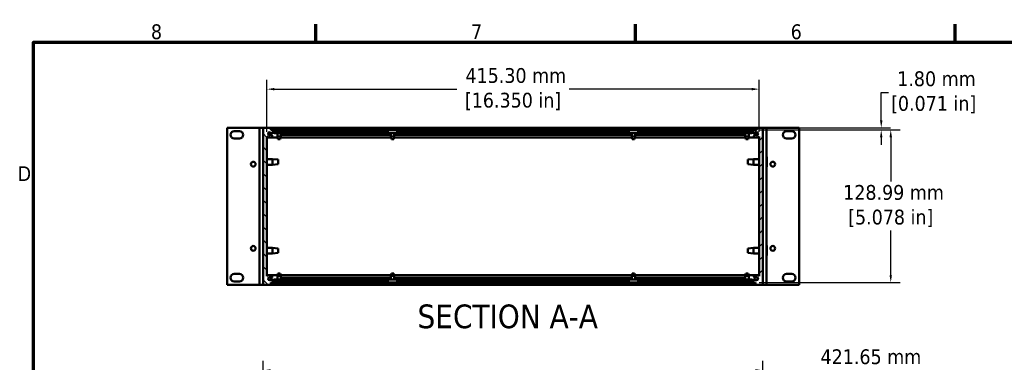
# Model space of a CAD drawing. Header units: millimetres. Extents: x 6 to 2153, y 38 to 1359.
# Tile 4 of 10: x 20 to 851, y 1063 to 1352. Entities that reach past the tile are written whole.
import ezdxf

# ---------------------------------------------------------------- set-up
doc = ezdxf.new("R2010")
doc.units = ezdxf.units.MM
doc.header["$LTSCALE"] = 2.5
for name, color, linetype, lineweight in [('Border (ANSI)', 7, 'Continuous', 70), ('Dimension (ANSI)', 7, 'Continuous', 25), ('Hatch (ANSI)', 7, 'Continuous', 18), ('Symbol (ANSI)', 7, 'Continuous', 25), ('Visible (ANSI)', 7, 'Continuous', 50)]:
    doc.layers.add(name, color=color, linetype=linetype, lineweight=lineweight)
doc.styles.add('Label Text (ANSI)', font='tahoma.ttf')
doc.styles.add('Note Text (ANSI)', font='tahoma.ttf')
doc.dimstyles.new('Default - mm (ANSI)', dxfattribs={"dimscale": 2.5, "dimtxt": 5, "dimasz": 2.5, "dimexe": 3.175, "dimexo": 1.6002, "dimgap": 0.8, "dimtad": 0, "dimtih": 1, "dimtoh": 1, "dimrnd": 1e-08, "dimzin": 0, "dimdsep": 46, "dimtxsty": 'Note Text (ANSI)', "dimcen": 0.09, "dimdle": 10, "dimclrd": 256, "dimclre": 256, "dimclrt": 256, "dimadec": 1, "dimazin": 0, "dimtfac": 0.6096, "dimtofl": 0, "dimtmove": 0, "dimatfit": 3, "dimldrblk": 'Filled-1', "dimfxl": 1, "dimtolj": 1, "dimtzin": 0, "dimlwd": -1, "dimlwe": -1, "dimarcsym": 0})

# ---------------------------------------------------------------- blocks, each defined once
blk = doc.blocks.new('Borders Default Border')
at = {"layer": 'Border (ANSI)'}
for p, q in [((107.95, 533.4), (107.95, 539.42)), ((215.9, 533.4), (215.9, 539.42)), ((323.85, 533.4), (323.85, 539.42))]:
    blk.add_line(p, q, dxfattribs=at)
at = {"layer": 'Border (ANSI)', "flags": 128}
blk.add_lwpolyline([(12.7, 25.4), (12.7, 533.4), (850.9, 533.4), (850.9, 25.4), (12.7, 25.4)], dxfattribs=at)
at = {"layer": 'Border (ANSI)', "char_height": 5, "attachment_point": 7, "style": 'Note Text (ANSI)'}
for s, insert in [('8', (52.34, 534.3)), ('7', (160.38, 534.42)), ('6', (268.28, 534.31)), ('D', (7.35, 486.45))]:
    blk.add_mtext(s, dxfattribs=dict(at, insert=insert))
blk = doc.blocks.new('*D8')
at = {"layer": 'Defpoints', "color": 0, "transparency": 16777216}
for p in [(644.06, 1293.75), (228.76, 1253.75), (644.06, 1253.75)]:
    blk.add_point(p, dxfattribs=at)
at = {"layer": 'Dimension (ANSI)', "transparency": 16777216}
for p, q in [((228.76, 1257.76), (228.76, 1301.69)), ((644.06, 1257.76), (644.06, 1301.69)), ((235.01, 1293.75), (389.07, 1293.75)), ((637.81, 1293.75), (483.75, 1293.75))]:
    blk.add_line(p, q, dxfattribs=at)
for points in [[(235.01, 1294.8), (235.01, 1292.71), (228.76, 1293.75)], [(637.81, 1294.8), (637.81, 1292.71), (644.06, 1293.75)]]:
    blk.add_solid(points, dxfattribs=at)
at = {"layer": 'Dimension (ANSI)', "transparency": 16777216, "insert": (436.41, 1293.75), "char_height": 12.5, "attachment_point": 5, "style": 'Note Text (ANSI)'}
blk.add_mtext('\\A1; 415.30 mm\\P[16.350 in]', dxfattribs=at)
blk = doc.blocks.new('Filled-1')
at = {"color": 0}
for p, q in [((0, 0), (-1, 0.33)), ((-1, 0.33), (-1, -0.33)), ((-1, 0), (0, 0)), ((-1, -0.33), (0, 0))]:
    blk.add_line(p, q, dxfattribs=at)
at = {"color": 0, "flags": 128}
blk.add_lwpolyline([(-1, -0.33), (0, 0), (-1, 0.33), (-1, -0.33)], dxfattribs=at)
at = {"color": 0}
blk.add_solid([(-1, -0.33), (0, 0), (-1, 0.33), (-1, -0.33)], dxfattribs=at)
blk = doc.blocks.new('*D9')
at = {"layer": 'Defpoints', "color": 0, "transparency": 16777216}
for p in [(640.14, 1259.32), (640.14, 1130.34), (755.14, 1130.34)]:
    blk.add_point(p, dxfattribs=at)
at = {"layer": 'Dimension (ANSI)', "transparency": 16777216}
for p, q in [((644.14, 1259.32), (763.08, 1259.32)), ((755.14, 1253.07), (755.14, 1215.72)), ((755.14, 1136.59), (755.14, 1174.25)), ((644.14, 1130.34), (763.08, 1130.34))]:
    blk.add_line(p, q, dxfattribs=at)
for points in [[(754.1, 1253.07), (756.18, 1253.07), (755.14, 1259.32)], [(754.1, 1136.59), (756.18, 1136.59), (755.14, 1130.34)]]:
    blk.add_solid(points, dxfattribs=at)
at = {"layer": 'Dimension (ANSI)', "transparency": 16777216, "insert": (755.14, 1194.98), "char_height": 12.5, "attachment_point": 5, "style": 'Note Text (ANSI)'}
blk.add_mtext('\\A1; 128.99 mm\\P[5.078 in]', dxfattribs=at)
blk = doc.blocks.new('*D19')
at = {"layer": 'Defpoints', "color": 0, "transparency": 16777216}
for p in [(647.24, 1056.18), (225.59, 1001.18), (647.24, 1001.18)]:
    blk.add_point(p, dxfattribs=at)
at = {"layer": 'Dimension (ANSI)', "transparency": 16777216}
for p, q in [((225.59, 1005.18), (225.59, 1064.12)), ((647.24, 1005.18), (647.24, 1064.12)), ((231.84, 1056.18), (640.99, 1056.18)), ((647.24, 1056.18), (688.7, 1056.18))]:
    blk.add_line(p, q, dxfattribs=at)
for points in [[(231.84, 1057.22), (231.84, 1055.14), (225.59, 1056.18)], [(640.99, 1057.22), (640.99, 1055.14), (647.24, 1056.18)]]:
    blk.add_solid(points, dxfattribs=at)
at = {"layer": 'Dimension (ANSI)', "transparency": 16777216, "insert": (736.04, 1056.18), "char_height": 12.5, "attachment_point": 5, "style": 'Note Text (ANSI)'}
blk.add_mtext('\\A1; 421.65 mm\\P[16.600 in]', dxfattribs=at)
blk = doc.blocks.new('*D22')
at = {"layer": 'Defpoints', "color": 0, "transparency": 16777216}
for p in [(640.14, 1261.12), (640.14, 1259.32), (747.11, 1259.32)]:
    blk.add_point(p, dxfattribs=at)
at = {"layer": 'Dimension (ANSI)', "transparency": 16777216}
for p, q in [((747.11, 1267.37), (747.11, 1290.99)), ((747.11, 1290.99), (753.36, 1290.99)), ((644.14, 1261.12), (755.04, 1261.12)), ((644.14, 1259.32), (755.04, 1259.32)), ((747.11, 1253.07), (747.11, 1246.82))]:
    blk.add_line(p, q, dxfattribs=at)
for points in [[(746.06, 1267.37), (748.15, 1267.37), (747.11, 1261.12)], [(746.06, 1253.07), (748.15, 1253.07), (747.11, 1259.32)]]:
    blk.add_solid(points, dxfattribs=at)
at = {"layer": 'Dimension (ANSI)', "transparency": 16777216, "insert": (791.36, 1290.99), "char_height": 12.5, "attachment_point": 5, "style": 'Note Text (ANSI)'}
blk.add_mtext('\\A1; 1.80 mm\\P[0.071 in]', dxfattribs=at)

msp = doc.modelspace()

# ---------------------------------------------------------------- hatches: boundary and pattern name
at = {"layer": 'Hatch (ANSI)'}
h = msp.add_hatch(dxfattribs=at)
h.set_pattern_fill('ANSI31', color=256, scale=63.5, angle=90, style=0)
h.set_pattern_definition([(135, (0, 0), (-5.61266, -5.61266), [])])
edge = h.paths.add_edge_path()
edge.add_line((225.589, 1128.537), (231.939, 1128.537))
edge.add_line((231.939, 1128.537), (231.939, 1130.366))
edge.add_line((231.939, 1130.366), (233.209, 1130.366))
edge.add_line((233.209, 1130.366), (233.209, 1130.747))
edge.add_line((233.209, 1130.747), (242.099, 1130.747))
edge.add_line((242.099, 1130.747), (242.099, 1132.779))
edge.add_line((242.099, 1132.779), (231.909, 1132.779))
edge.add_ellipse((230.923, 1133.579), major_axis=(0.986, -0.8), ratio=1, start_angle=91.644218, end_angle=360, ccw=False)
edge.add_ellipse((232.273, 1135.344), major_axis=(-0.579, -0.757), ratio=1, start_angle=0, end_angle=179.999953)
edge.add_ellipse((230.923, 1133.579), major_axis=(1.929, 2.522), ratio=1, start_angle=0, end_angle=80.249558)
edge.add_line((228.764, 1135.907), (228.764, 1253.755))
edge.add_ellipse((230.924, 1256.082), major_axis=(-2.16, -2.327), ratio=1, start_angle=0, end_angle=80.278951)
edge.add_ellipse((232.274, 1254.317), major_axis=(0.579, -0.757), ratio=1, start_angle=0, end_angle=52.592286)
edge.add_ellipse((232.273, 1254.317), major_axis=(0.953, 0), ratio=1, start_angle=0, end_angle=127.398548)
edge.add_ellipse((230.923, 1256.083), major_axis=(0.771, -1.009), ratio=1, start_angle=91.644194, end_angle=360, ccw=False)
edge.add_line((231.909, 1256.883), (242.099, 1256.883))
edge.add_line((242.099, 1256.883), (242.099, 1258.915))
edge.add_line((242.099, 1258.915), (233.209, 1258.915))
edge.add_line((233.209, 1258.915), (233.209, 1259.296))
edge.add_line((233.209, 1259.296), (231.939, 1259.296))
edge.add_line((231.939, 1259.296), (231.939, 1261.125))
edge.add_line((231.939, 1261.125), (225.589, 1261.125))
edge.add_line((225.589, 1261.125), (225.589, 1128.537))
h = msp.add_hatch(dxfattribs=at)
h.set_pattern_fill('ANSI31', color=256, scale=63.5, angle=75, style=0)
h.set_pattern_definition([(120, (0, 0), (-6.874077, -3.96875), [])])
h.paths.add_polyline_path([(232.689, 1261.125), (232.689, 1259.325), (640.139, 1259.325), (640.139, 1261.125)])
h = msp.add_hatch(dxfattribs=at)
h.set_pattern_fill('ANSI31', color=256, scale=63.5, style=0)
h.set_pattern_definition([(45, (0, 0), (-5.61266, 5.61266), [])])
edge = h.paths.add_edge_path()
edge.add_line((647.239, 1261.125), (640.889, 1261.125))
edge.add_line((640.889, 1261.125), (640.889, 1259.296))
edge.add_line((640.889, 1259.296), (639.619, 1259.296))
edge.add_line((639.619, 1259.296), (639.619, 1258.915))
edge.add_line((639.619, 1258.915), (630.729, 1258.915))
edge.add_line((630.729, 1258.915), (630.729, 1256.883))
edge.add_line((630.729, 1256.883), (640.919, 1256.883))
edge.add_ellipse((641.905, 1256.083), major_axis=(-0.986, 0.8), ratio=1, start_angle=91.644218, end_angle=360, ccw=False)
edge.add_ellipse((640.555, 1254.317), major_axis=(0.579, 0.757), ratio=1, start_angle=0, end_angle=179.999953)
edge.add_ellipse((641.905, 1256.083), major_axis=(-1.929, -2.522), ratio=1, start_angle=0, end_angle=80.249558)
edge.add_line((644.064, 1253.755), (644.064, 1135.907))
edge.add_ellipse((641.904, 1133.579), major_axis=(2.16, 2.327), ratio=1, start_angle=0, end_angle=80.278951)
edge.add_ellipse((640.554, 1135.345), major_axis=(-0.579, 0.757), ratio=1, start_angle=0, end_angle=52.592286)
edge.add_ellipse((640.554, 1135.345), major_axis=(-0.953, 0), ratio=1, start_angle=0, end_angle=127.398548)
edge.add_ellipse((641.905, 1133.579), major_axis=(-0.771, 1.009), ratio=1, start_angle=91.644194, end_angle=360, ccw=False)
edge.add_line((640.919, 1132.779), (630.729, 1132.779))
edge.add_line((630.729, 1132.779), (630.729, 1130.747))
edge.add_line((630.729, 1130.747), (639.619, 1130.747))
edge.add_line((639.619, 1130.747), (639.619, 1130.366))
edge.add_line((639.619, 1130.366), (640.889, 1130.366))
edge.add_line((640.889, 1130.366), (640.889, 1128.537))
edge.add_line((640.889, 1128.537), (647.239, 1128.537))
edge.add_line((647.239, 1128.537), (647.239, 1261.125))
h = msp.add_hatch(dxfattribs=at)
h.set_pattern_fill('ANSI31', color=256, scale=63.5, angle=-15, style=0)
h.set_pattern_definition([(30, (0, 0), (-3.96875, 6.874077), [])])
h.paths.add_polyline_path([(640.139, 1128.537), (640.139, 1130.337), (232.689, 1130.337), (232.689, 1128.537)])

# ---------------------------------------------------------------- linework, layer by layer
at = {"layer": 'Visible (ANSI)'}
for p, q in [((195.109, 1261.115), (196.109, 1261.115)), ((195.109, 1128.527), (195.109, 1261.115)), ((221.414, 1261.115), (196.109, 1261.115)), ((201.179, 1258.321), (205.549, 1258.321)), ((222.414, 1261.115), (221.414, 1261.115)), ((222.414, 1261.115), (224.414, 1261.115)), ((222.414, 1128.527), (222.414, 1261.115)), ((225.589, 1261.115), (224.414, 1261.115)), ((231.939, 1261.125), (225.589, 1261.125)), ((225.589, 1261.125), (225.589, 1128.537)), ((229.937, 1256.883), (231.909, 1256.883)), ((231.909, 1256.883), (242.099, 1256.883)), ((231.939, 1259.296), (231.939, 1261.125)), ((231.939, 1261.125), (232.689, 1261.125)), ((232.689, 1259.325), (231.939, 1259.325)), ((233.209, 1259.296), (231.939, 1259.296)), ((232.689, 1261.125), (232.689, 1259.325)), ((640.139, 1261.125), (232.689, 1261.125)), ((232.689, 1259.325), (640.139, 1259.325)), ((233.209, 1259.296), (237.567, 1259.296)), ((233.209, 1258.915), (233.209, 1259.296)), ((242.099, 1258.915), (233.209, 1258.915)), ((234.9, 1259.171), (243.05, 1259.171)), ((234.9, 1258.915), (234.9, 1259.171)), ((234.9, 1256.659), (234.9, 1256.883)), ((243.05, 1256.659), (234.9, 1256.659)), ((237.567, 1259.325), (237.567, 1259.171)), ((237.567, 1256.659), (237.567, 1253.708)), ((240.411, 1259.325), (240.411, 1259.171)), ((240.411, 1259.296), (333.392, 1259.296)), ((240.411, 1256.659), (240.411, 1253.708)), ((240.411, 1255.27), (333.392, 1255.27)), ((241.464, 1256.659), (241.464, 1255.27)), ((242.099, 1256.883), (242.099, 1258.915)), ((243.05, 1258.915), (242.099, 1258.915)), ((242.099, 1256.915), (243.05, 1256.915)), ((243.766, 1256.883), (330.889, 1256.883)), ((243.81, 1258.915), (330.889, 1258.915)), ((330.889, 1259.171), (338.739, 1259.171)), ((330.889, 1256.659), (330.889, 1259.171)), ((330.889, 1256.659), (338.739, 1256.659)), ((333.392, 1259.325), (333.392, 1259.171)), ((333.392, 1256.659), (333.392, 1253.708)), ((336.236, 1259.325), (336.236, 1259.171)), ((336.236, 1259.296), (536.592, 1259.296)), ((336.236, 1256.659), (336.236, 1253.708)), ((336.236, 1255.27), (536.592, 1255.27)), ((338.739, 1259.171), (338.739, 1256.659)), ((338.739, 1258.915), (534.089, 1258.915)), ((338.739, 1256.883), (534.089, 1256.883)), ((534.089, 1259.171), (541.939, 1259.171)), ((534.089, 1256.659), (534.089, 1259.171)), ((534.089, 1256.659), (541.939, 1256.659)), ((536.592, 1259.325), (536.592, 1259.171)), ((536.592, 1256.659), (536.592, 1253.708)), ((539.436, 1259.325), (539.436, 1259.171)), ((539.436, 1259.296), (632.417, 1259.296)), ((539.436, 1256.659), (539.436, 1253.708)), ((539.436, 1255.27), (632.417, 1255.27)), ((541.939, 1259.171), (541.939, 1256.659)), ((541.939, 1258.915), (629.018, 1258.915)), ((541.939, 1256.883), (629.062, 1256.883)), ((629.778, 1259.171), (637.928, 1259.171)), ((630.729, 1258.915), (629.778, 1258.915)), ((629.778, 1256.915), (630.729, 1256.915)), ((637.928, 1256.659), (629.778, 1256.659)), ((639.619, 1258.915), (630.729, 1258.915)), ((630.729, 1258.915), (630.729, 1256.883)), ((630.729, 1256.883), (640.919, 1256.883)), ((631.364, 1255.27), (631.364, 1256.659)), ((632.417, 1259.325), (632.417, 1259.171)), ((632.417, 1256.659), (632.417, 1253.708)), ((635.261, 1259.325), (635.261, 1259.171)), ((635.261, 1259.296), (639.619, 1259.296)), ((635.261, 1256.659), (635.261, 1253.708)), ((637.928, 1259.171), (637.928, 1258.915)), ((637.928, 1256.883), (637.928, 1256.659)), ((640.889, 1259.296), (639.619, 1259.296)), ((639.619, 1259.296), (639.619, 1258.915)), ((640.139, 1259.325), (640.139, 1261.125)), ((640.139, 1261.125), (640.889, 1261.125)), ((640.889, 1259.325), (640.139, 1259.325)), ((647.239, 1261.125), (640.889, 1261.125)), ((640.889, 1261.125), (640.889, 1259.296)), ((640.919, 1256.883), (642.891, 1256.883)), ((647.239, 1128.537), (647.239, 1261.125)), ((647.239, 1261.115), (648.414, 1261.115)), ((650.414, 1261.115), (648.414, 1261.115)), ((650.414, 1261.115), (650.414, 1128.527)), ((650.414, 1261.115), (651.414, 1261.115)), ((651.414, 1261.115), (676.719, 1261.115)), ((667.279, 1258.321), (671.649, 1258.321)), ((677.719, 1261.115), (676.719, 1261.115)), ((677.719, 1261.115), (677.719, 1128.527)), ((205.549, 1251.971), (201.179, 1251.971)), ((228.764, 1135.907), (228.764, 1253.755)), ((228.764, 1252.907), (237.726, 1252.907)), ((237.567, 1253.708), (240.411, 1253.708)), ((237.986, 1251.6), (237.567, 1253.708)), ((239.992, 1251.6), (237.986, 1251.6)), ((239.992, 1251.6), (240.411, 1253.708)), ((240.252, 1252.907), (333.551, 1252.907)), ((333.392, 1253.708), (336.236, 1253.708)), ((333.811, 1251.6), (333.392, 1253.708)), ((335.817, 1251.6), (333.811, 1251.6)), ((335.817, 1251.6), (336.236, 1253.708)), ((336.077, 1252.907), (536.751, 1252.907)), ((536.592, 1253.708), (539.436, 1253.708)), ((537.011, 1251.6), (536.592, 1253.708)), ((539.017, 1251.6), (537.011, 1251.6)), ((539.017, 1251.6), (539.436, 1253.708)), ((539.277, 1252.907), (632.576, 1252.907)), ((632.417, 1253.708), (635.261, 1253.708)), ((632.836, 1251.6), (632.417, 1253.708)), ((634.842, 1251.6), (632.836, 1251.6)), ((634.842, 1251.6), (635.261, 1253.708)), ((635.102, 1252.907), (644.064, 1252.907)), ((644.064, 1253.755), (644.064, 1135.907)), ((671.649, 1251.971), (667.279, 1251.971)), ((222.343, 1228.092), (222.343, 1236.55)), ((222.343, 1236.55), (222.414, 1236.55)), ((228.764, 1234.734), (233.443, 1234.734)), ((228.764, 1229.908), (233.443, 1229.908)), ((233.443, 1229.908), (233.443, 1234.734)), ((238.218, 1234.201), (233.443, 1234.734)), ((238.218, 1230.442), (233.443, 1229.908)), ((238.218, 1234.201), (238.218, 1230.442)), ((634.609, 1234.201), (639.385, 1234.734)), ((634.609, 1230.442), (634.609, 1234.201)), ((634.609, 1230.442), (639.385, 1229.908)), ((639.385, 1234.734), (639.385, 1229.908)), ((644.064, 1234.734), (639.385, 1234.734)), ((644.064, 1229.908), (639.385, 1229.908)), ((650.484, 1236.55), (650.414, 1236.55)), ((650.484, 1236.55), (650.484, 1228.092)), ((222.343, 1228.092), (222.414, 1228.092)), ((650.484, 1228.092), (650.414, 1228.092)), ((222.343, 1153.092), (222.343, 1161.55)), ((222.343, 1161.55), (222.414, 1161.55)), ((228.764, 1159.734), (233.443, 1159.734)), ((228.764, 1154.908), (233.443, 1154.908)), ((233.443, 1154.908), (233.443, 1159.734)), ((238.218, 1159.201), (233.443, 1159.734)), ((238.218, 1155.442), (233.443, 1154.908)), ((238.218, 1159.201), (238.218, 1155.442)), ((634.609, 1159.201), (639.385, 1159.734)), ((634.609, 1155.442), (634.609, 1159.201)), ((634.609, 1155.442), (639.385, 1154.908)), ((639.385, 1159.734), (639.385, 1154.908)), ((644.064, 1159.734), (639.385, 1159.734)), ((644.064, 1154.908), (639.385, 1154.908)), ((650.484, 1161.55), (650.414, 1161.55)), ((650.484, 1161.55), (650.484, 1153.092)), ((222.343, 1153.092), (222.414, 1153.092)), ((650.484, 1153.092), (650.414, 1153.092)), ((201.179, 1137.671), (205.549, 1137.671)), ((205.549, 1131.321), (201.179, 1131.321)), ((228.764, 1136.754), (237.726, 1136.754)), ((229.937, 1132.779), (231.909, 1132.779)), ((242.099, 1132.779), (231.909, 1132.779)), ((231.939, 1128.537), (231.939, 1130.366)), ((231.939, 1130.366), (233.209, 1130.366)), ((231.939, 1130.337), (232.689, 1130.337)), ((640.139, 1130.337), (232.689, 1130.337)), ((232.689, 1130.337), (232.689, 1128.537)), ((233.209, 1130.366), (233.209, 1130.747)), ((233.209, 1130.747), (242.099, 1130.747)), ((233.209, 1130.366), (237.567, 1130.366)), ((234.9, 1132.779), (234.9, 1133.003)), ((234.9, 1133.003), (243.05, 1133.003)), ((234.9, 1130.49), (234.9, 1130.747)), ((243.05, 1130.49), (234.9, 1130.49)), ((237.986, 1138.062), (237.567, 1135.954)), ((240.411, 1135.954), (237.567, 1135.954)), ((237.567, 1133.003), (237.567, 1135.954)), ((237.567, 1130.337), (237.567, 1130.49)), ((237.986, 1138.062), (239.992, 1138.062)), ((239.992, 1138.062), (240.411, 1135.954)), ((240.252, 1136.754), (333.551, 1136.754)), ((240.411, 1133.003), (240.411, 1135.954)), ((240.411, 1134.392), (333.392, 1134.392)), ((240.411, 1130.337), (240.411, 1130.49)), ((240.411, 1130.366), (333.392, 1130.366)), ((241.464, 1134.392), (241.464, 1133.003)), ((242.099, 1130.747), (242.099, 1132.779)), ((243.05, 1132.747), (242.099, 1132.747)), ((242.099, 1130.747), (243.05, 1130.747)), ((243.766, 1132.779), (330.889, 1132.779)), ((243.81, 1130.747), (330.889, 1130.747)), ((338.739, 1133.003), (330.889, 1133.003)), ((330.889, 1130.49), (330.889, 1133.003)), ((338.739, 1130.49), (330.889, 1130.49)), ((333.811, 1138.062), (333.392, 1135.954)), ((336.236, 1135.954), (333.392, 1135.954)), ((333.392, 1133.003), (333.392, 1135.954)), ((333.392, 1130.337), (333.392, 1130.49)), ((333.811, 1138.062), (335.817, 1138.062)), ((335.817, 1138.062), (336.236, 1135.954)), ((336.077, 1136.754), (536.751, 1136.754)), ((336.236, 1133.003), (336.236, 1135.954)), ((336.236, 1134.392), (536.592, 1134.392)), ((336.236, 1130.337), (336.236, 1130.49)), ((336.236, 1130.366), (536.592, 1130.366)), ((338.739, 1133.003), (338.739, 1130.49)), ((338.739, 1132.779), (534.089, 1132.779)), ((338.739, 1130.747), (534.089, 1130.747)), ((541.939, 1133.003), (534.089, 1133.003)), ((534.089, 1130.49), (534.089, 1133.003)), ((541.939, 1130.49), (534.089, 1130.49)), ((537.011, 1138.062), (536.592, 1135.954)), ((539.436, 1135.954), (536.592, 1135.954)), ((536.592, 1133.003), (536.592, 1135.954)), ((536.592, 1130.337), (536.592, 1130.49)), ((537.011, 1138.062), (539.017, 1138.062)), ((539.017, 1138.062), (539.436, 1135.954)), ((539.277, 1136.754), (632.576, 1136.754)), ((539.436, 1133.003), (539.436, 1135.954)), ((539.436, 1134.392), (632.417, 1134.392)), ((539.436, 1130.337), (539.436, 1130.49)), ((539.436, 1130.366), (632.417, 1130.366)), ((541.939, 1133.003), (541.939, 1130.49)), ((541.939, 1132.779), (629.062, 1132.779)), ((541.939, 1130.747), (629.018, 1130.747)), ((629.778, 1133.003), (637.928, 1133.003)), ((630.729, 1132.747), (629.778, 1132.747)), ((629.778, 1130.747), (630.729, 1130.747)), ((637.928, 1130.49), (629.778, 1130.49)), ((640.919, 1132.779), (630.729, 1132.779)), ((630.729, 1132.779), (630.729, 1130.747)), ((630.729, 1130.747), (639.619, 1130.747)), ((631.364, 1133.003), (631.364, 1134.392)), ((632.836, 1138.062), (632.417, 1135.954)), ((635.261, 1135.954), (632.417, 1135.954)), ((632.417, 1133.003), (632.417, 1135.954)), ((632.417, 1130.337), (632.417, 1130.49)), ((632.836, 1138.062), (634.842, 1138.062)), ((634.842, 1138.062), (635.261, 1135.954)), ((635.102, 1136.754), (641.844, 1136.754)), ((635.261, 1133.003), (635.261, 1135.954)), ((635.261, 1130.337), (635.261, 1130.49)), ((635.261, 1130.366), (639.619, 1130.366)), ((637.928, 1133.003), (637.928, 1132.779)), ((637.928, 1130.747), (637.928, 1130.49)), ((639.619, 1130.747), (639.619, 1130.366)), ((639.619, 1130.366), (640.889, 1130.366)), ((640.139, 1128.537), (640.139, 1130.337)), ((640.139, 1130.337), (640.889, 1130.337)), ((640.889, 1130.366), (640.889, 1128.537)), ((640.919, 1132.779), (642.891, 1132.779)), ((641.964, 1136.754), (644.064, 1136.754)), ((667.279, 1137.671), (671.649, 1137.671)), ((671.649, 1131.321), (667.279, 1131.321)), ((195.109, 1128.527), (196.109, 1128.527)), ((221.414, 1128.527), (196.109, 1128.527)), ((222.414, 1128.527), (221.414, 1128.527)), ((222.414, 1128.527), (224.414, 1128.527)), ((225.589, 1128.527), (224.414, 1128.527)), ((225.589, 1128.537), (231.939, 1128.537)), ((225.589, 1128.527), (225.589, 1128.537)), ((232.689, 1128.537), (231.939, 1128.537)), ((232.689, 1128.537), (640.139, 1128.537)), ((640.889, 1128.537), (640.139, 1128.537)), ((640.889, 1128.537), (647.239, 1128.537)), ((647.239, 1128.537), (647.239, 1128.527)), ((647.239, 1128.527), (648.414, 1128.527)), ((650.414, 1128.527), (648.414, 1128.527)), ((650.414, 1128.527), (651.414, 1128.527)), ((651.414, 1128.527), (676.719, 1128.527)), ((677.719, 1128.527), (676.719, 1128.527))]:
    msp.add_line(p, q, dxfattribs=at)
for centre in [(217.207, 1230.381), (655.621, 1230.381), (217.207, 1159.261), (655.621, 1159.261)]:
    msp.add_circle(centre, 1.994, dxfattribs=at)
for centre, radius, start, end in [((201.179, 1255.146), 3.175, 90, 270), ((205.549, 1255.146), 3.175, 270, 90), ((230.923, 1256.083), 1.27, 39.050123, 307.405928), ((232.273, 1254.317), 0.953, 0.00738, 127.405928), ((243.05, 1257.915), 1.256, 270, 90), ((243.05, 1257.915), 1, 270, 90), ((629.778, 1257.915), 1.256, 90, 270), ((629.778, 1257.915), 1, 90, 270), ((640.555, 1254.317), 0.953, 52.594096, 232.594049), ((641.905, 1256.083), 1.27, 232.594096, 140.949877), ((667.279, 1255.146), 3.175, 90, 270), ((671.649, 1255.146), 3.175, 270, 90), ((230.924, 1256.082), 3.175, 227.136143, 307.415094), ((232.274, 1254.317), 0.953, 307.415094, 0.00738), ((641.905, 1256.083), 3.175, 232.594049, 312.843608), ((201.179, 1134.496), 3.175, 90, 270), ((205.549, 1134.496), 3.175, 270, 90), ((230.923, 1133.579), 3.175, 52.594049, 132.843608), ((230.923, 1133.579), 1.27, 52.594096, 320.949877), ((232.273, 1135.344), 0.953, 232.594096, 52.594049), ((243.05, 1131.747), 1.256, 270, 90), ((243.05, 1131.747), 1, 270, 90), ((629.778, 1131.747), 1.256, 90, 270), ((629.778, 1131.747), 1, 90, 270), ((640.554, 1135.345), 0.953, 127.415094, 180.00738), ((640.554, 1135.345), 0.953, 180.00738, 307.405928), ((641.904, 1133.579), 3.175, 47.136143, 127.415094), ((641.905, 1133.579), 1.27, 219.050123, 127.405928), ((667.279, 1134.496), 3.175, 90, 270), ((671.649, 1134.496), 3.175, 270, 90)]:
    msp.add_arc(centre, radius, start, end, dxfattribs=at)

# ---------------------------------------------------------------- block references
at = {"xscale": 2.5, "yscale": 2.5, "zscale": 2.5}
msp.add_blockref('Borders Default Border', (0, 0), dxfattribs=at)

# ---------------------------------------------------------------- texts
at = {"layer": 'Symbol (ANSI)', "insert": (355.817, 1091.435), "char_height": 20, "attachment_point": 7, "style": 'Label Text (ANSI)'}
msp.add_mtext('SECTION A-A', dxfattribs=at)

# ---------------------------------------------------------------- dimensions: what is measured, and where the dimension line sits
at = {"layer": 'Dimension (ANSI)'}
for base, p1, p2, text, override, picture, middle in [((644.064, 1293.755), (228.764, 1253.755), (644.064, 1253.755), ' <> mm\\X[16.350 in]', {"dimtih": 0, "dimtoh": 0, "dimdec": 2, "dimpost": '', "dimtp": 0, "dimtm": 0, "dimtdec": 2, "dimatfit": 1}, '*D8', (436.414, 1293.755)), ((647.239, 1056.181), (225.589, 1001.181), (647.239, 1001.181), ' <> mm\\X[16.600 in]', {"dimtih": 0, "dimtoh": 0, "dimdec": 2, "dimpost": '', "dimtp": 0, "dimtm": 0, "dimtdec": 2, "dimatfit": 2}, '*D19', (736.037, 1056.181))]:
    dim = msp.add_linear_dim(base=base, p1=p1, p2=p2, text=text, dimstyle='Default - mm (ANSI)', override=override, dxfattribs=at)
    dim.commit()
    dim.dimension.update_dxf_attribs({"geometry": picture, "text_midpoint": middle, "dimtype": 160})
for base, p1, p2, text, picture, middle in [((747.105, 1259.325), (640.139, 1261.125), (640.139, 1259.325), ' <> mm\\X[0.071 in]', '*D22', (791.361, 1290.991)), ((755.139, 1130.337), (640.139, 1259.325), (640.139, 1130.337), ' <> mm\\X[5.078 in]', '*D9', (755.139, 1194.984))]:
    dim = msp.add_linear_dim(base=base, p1=p1, p2=p2, angle=90, text=text, dimstyle='Default - mm (ANSI)', override={"dimdec": 2, "dimpost": '', "dimtp": 0, "dimtm": 0, "dimtdec": 2, "dimatfit": 1}, dxfattribs=at)
    dim.commit()
    dim.dimension.update_dxf_attribs({"geometry": picture, "text_midpoint": middle, "dimtype": 160})

doc.saveas('drawing.dxf')
